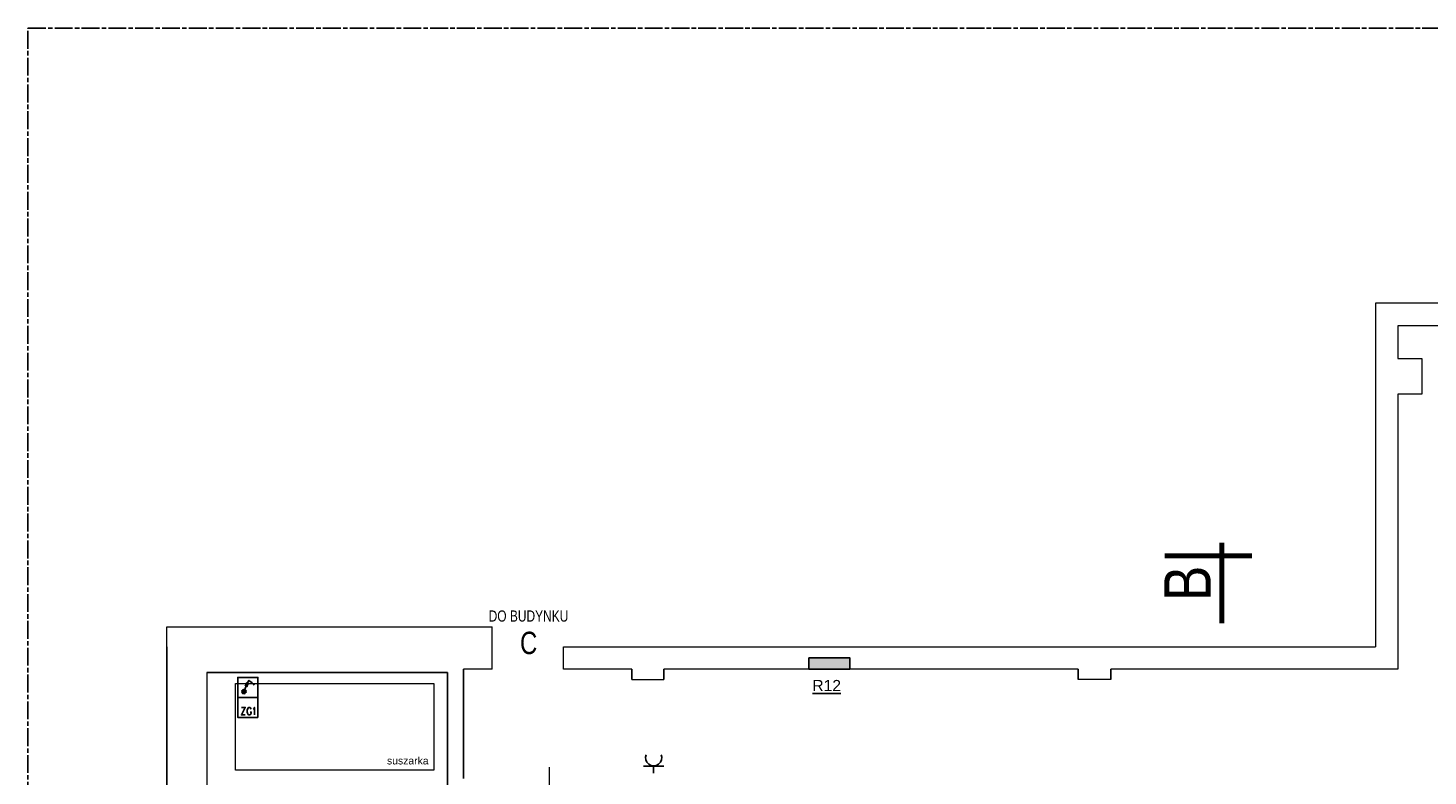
# Model space of a CAD drawing. Header units: millimetres. Extents: x 282377 to 1404227, y -783705 to 1038705.
# Tile 128 of 243: x 379654 to 381534, y 9467 to 10471. Entities that reach past the tile are written whole.
import ezdxf

# ---------------------------------------------------------------- set-up
doc = ezdxf.new("R2010")
doc.units = ezdxf.units.MM
doc.linetypes.add('ACAD_ISO08W100', pattern=[36, 24, -3, 6, -3])
doc.layers.add('!!ELEKTRYKA', color=7, linetype='Continuous')
for name, color, linetype, lineweight in [('BA_drz', 7, 'Continuous', 18), ('BA_txs', 2, 'Continuous', 18), ('Cienka', 7, 'Continuous', 18), ('PG_WIDOKOWE_CIENKIE', 7, 'Continuous', 18)]:
    doc.layers.add(name, color=color, linetype=linetype, lineweight=lineweight)
doc.styles.add('BIKTS', font='bikromsw.shx', dxfattribs={"width": 0.85})
doc.styles.add('BIKWYM', font='BIKROMSW.SHX', dxfattribs={"width": 0.8})
doc.styles.get("Standard").update_dxf_attribs({"font": 'arial.ttf'})

# ---------------------------------------------------------------- blocks, each defined once
blk = doc.blocks.new('dr1h901')
at = {"color": 7}
blk.add_line((-0.5, 0), (-0.5, 1), dxfattribs=at)
blk.add_line((0, 0.362), (0, -0.266))
blk.add_arc((-0.5, 0), 1, 0, 90, dxfattribs=at)

msp = doc.modelspace()

# ---------------------------------------------------------------- hatches: boundary and pattern name
at = {"layer": '!!ELEKTRYKA', "true_color": 0x950000}
h = msp.add_hatch(color=14, dxfattribs=at)
h.dxf.hatch_style = 1
h.paths.add_polyline_path([(380702.7, 9610.6), (380757.7, 9610.6), (380757.7, 9625.6), (380702.7, 9625.6)])

# ---------------------------------------------------------------- linework, layer by layer
at = {"layer": '!!ELEKTRYKA', "color": 7, "linetype": 'ACAD_ISO08W100', "lineweight": -3}
msp.add_lwpolyline([(379654.2, 10471.1), (383484.2, 10471.1), (383484.2, 6411.3), (379654.2, 6411.3)], close=True, dxfattribs=at)
at = {"layer": '!!ELEKTRYKA', "color": 14, "true_color": 0x950000}
msp.add_lwpolyline([(380702.7, 9610.6), (380757.7, 9610.6), (380757.7, 9625.6), (380702.7, 9625.6)], close=True, dxfattribs=at)
at = {"layer": '!!ELEKTRYKA', "color": 217, "linetype": 'Continuous', "lineweight": -3, "true_color": 0x93278f}
for points in [[(379935.8, 9572.4), (379935.8, 9599.5), (379962.9, 9599.5), (379962.9, 9572.4)], [(379944.2, 9580.4), (379950.6, 9595.6)], [(379945.5, 9588.9), (379949.3, 9587.2)], [(379946.3, 9590.6), (379949.7, 9588.9)], [(379946.8, 9592.3), (379950.6, 9590.6)], [(379957.8, 9588.9), (379956.5, 9591), (379954.8, 9592.7), (379952.7, 9594), (379950.6, 9595.2)], [(379940.8, 9559.2), (379945.9, 9559.2), (379940.8, 9549.1), (379945.9, 9549.1)], [(379954, 9556.7), (379953.5, 9557.5), (379953.1, 9558.8), (379952.3, 9559.2), (379950.6, 9559.2), (379949.7, 9558.8), (379949.3, 9557.5), (379948.9, 9556.7), (379948.5, 9555.4), (379948.5, 9552.9), (379948.9, 9551.6), (379949.3, 9550.8), (379949.7, 9549.5), (379950.6, 9549.1), (379952.3, 9549.1), (379953.1, 9549.5), (379953.5, 9550.8), (379954, 9551.6), (379954, 9552.9), (379952.3, 9552.9)], [(379956.5, 9557.1), (379957.4, 9557.5), (379958.2, 9559.2), (379958.2, 9549.1)], [(380480.6, 9480.5), (380507.7, 9480.5)], [(380494.2, 9480.5), (380494.2, 9470.8)]]:
    msp.add_lwpolyline(points, dxfattribs=at)
for points in [[(379962.9, 9545.7), (379962.9, 9572.4), (379935.8, 9572.4), (379935.8, 9545.7)], [(379944.2, 9577.4), (379945.5, 9577.9), (379946.8, 9579.1), (379947.2, 9580.4), (379946.8, 9582.1), (379945.5, 9582.9), (379944.2, 9583.4), (379942.5, 9582.9), (379941.7, 9582.1), (379941.3, 9580.4), (379941.7, 9579.1), (379942.5, 9577.9)], [(379944.2, 9577.4), (379945.5, 9577.9), (379946.8, 9579.1), (379947.2, 9580.4), (379946.8, 9582.1), (379945.5, 9582.9), (379944.2, 9583.4), (379942.5, 9582.9), (379941.7, 9582.1), (379941.3, 9580.4), (379941.7, 9579.1), (379942.5, 9577.9)]]:
    msp.add_lwpolyline(points, close=True, dxfattribs=at)
msp.add_arc((380494.2, 9491.8), 10.9, 158.9225, 21.0775, dxfattribs=at)
for points in [[(379941.3, 9581.3), (379947.2, 9580.8), (379940.8, 9580.8)], [(379940.8, 9580.8), (379947.2, 9580), (379941.3, 9580)], [(379940.8, 9580.8), (379947.2, 9580.8), (379947.2, 9580)], [(379941.7, 9582.5), (379947.2, 9581.7), (379941.3, 9581.7)], [(379941.3, 9581.7), (379947.2, 9581.3), (379941.3, 9581.3)], [(379941.3, 9581.7), (379947.2, 9581.7), (379947.2, 9581.3)], [(379941.3, 9581.3), (379947.2, 9581.3), (379947.2, 9580.8)], [(379941.3, 9580), (379947.2, 9579.6), (379941.3, 9579.6)], [(379941.3, 9580), (379947.2, 9580), (379947.2, 9579.6)], [(379941.3, 9579.6), (379946.8, 9579.1), (379941.3, 9579.1)], [(379941.3, 9579.6), (379947.2, 9579.6), (379946.8, 9579.1)], [(379941.3, 9579.1), (379946.3, 9578.7), (379941.7, 9578.7)], [(379941.3, 9579.1), (379946.8, 9579.1), (379946.3, 9578.7)], [(379942.1, 9582.9), (379946.8, 9582.5), (379941.7, 9582.5)], [(379941.7, 9582.5), (379946.8, 9582.5), (379947.2, 9581.7)], [(379941.7, 9578.7), (379945.9, 9578.3), (379942.1, 9578.3)], [(379941.7, 9578.7), (379946.3, 9578.7), (379945.9, 9578.3)], [(379942.5, 9583.4), (379946.3, 9582.9), (379942.1, 9582.9)], [(379942.1, 9582.9), (379946.3, 9582.9), (379946.8, 9582.5)], [(379942.1, 9578.3), (379945.5, 9577.9), (379942.5, 9577.9)], [(379942.1, 9578.3), (379945.9, 9578.3), (379945.5, 9577.9)], [(379942.5, 9583.4), (379945.9, 9583.4), (379946.3, 9582.9)], [(379942.5, 9577.9), (379945.1, 9577.4), (379943.4, 9577.4)], [(379942.5, 9577.9), (379945.5, 9577.9), (379945.1, 9577.4)], [(379943.4, 9583.8), (379945.5, 9583.4), (379943, 9583.4)], [(379943.4, 9583.8), (379944.7, 9583.8), (379945.5, 9583.4)]]:
    msp.add_solid(points, dxfattribs=at)
at = {"color": 252, "lineweight": 20}
for p, q in [((381712.5, 10101.6), (381463.5, 10101.6)), ((381463.5, 10101.6), (381463.5, 9640.6)), ((381661.5, 10071.6), (381493.5, 10071.6)), ((381493.5, 10071.6), (381493.5, 10027.6)), ((381493.5, 10027.6), (381525.5, 10027.6)), ((381525.5, 10027.6), (381525.5, 9979.6)), ((381525.5, 9979.6), (381493.5, 9979.6)), ((381493.5, 9979.6), (381493.5, 9610.6)), ((380277.5, 9610.6), (380277.5, 9640.6)), ((380373, 9610.6), (380373, 9640.6)), ((380373, 9640.6), (381463.5, 9640.6)), ((379894.5, 9606.1), (379894.5, 9038.6)), ((380277.5, 9610.6), (380239, 9610.6)), ((380465, 9610.6), (380373, 9610.6)), ((381064, 9610.6), (380508, 9610.6)), ((381493.5, 9610.6), (381108, 9610.6)), ((380465, 9596.6), (380508, 9596.6)), ((381108, 9596.6), (381064, 9596.6))]:
    msp.add_line(p, q, dxfattribs=at)
at = {"color": 252}
for p, q in [((379840.5, 7478.1), (379840.5, 9640.6)), ((380217.5, 9606.1), (379894.5, 9606.1)), ((380217.5, 9446.1), (380217.5, 9606.1)), ((380239, 9463.6), (380239, 9610.6)), ((380465, 9596.6), (380465, 9610.6)), ((380508, 9596.6), (380508, 9610.6)), ((381064, 9596.6), (381064, 9610.6)), ((381108, 9596.6), (381108, 9610.6))]:
    msp.add_line(p, q, dxfattribs=at)
at = {"layer": 'Cienka', "color": 252}
for p, q in [((379840.5, 9640.6), (379840.5, 9667.6)), ((379840.5, 9667.6), (380277.5, 9667.6)), ((380277.5, 9640.6), (380277.5, 9667.6))]:
    msp.add_line(p, q, dxfattribs=at)
at = {"layer": 'PG_WIDOKOWE_CIENKIE', "color": 252, "lineweight": 70}
for p, q in [((381257.2, 9780.1), (381257.2, 9672.1)), ((381180.7, 9762.6), (381297.2, 9762.6))]:
    msp.add_line(p, q, dxfattribs=at)
at = {"layer": 'PG_WIDOKOWE_CIENKIE', "color": 252, "lineweight": 13}
msp.add_lwpolyline([(380199.2, 9591.5), (380199.2, 9475), (379932.9, 9475), (379932.9, 9591.5)], close=True, dxfattribs=at)

# ---------------------------------------------------------------- block references
at = {"layer": 'BA_drz', "color": 252, "xscale": 90, "yscale": 90, "zscale": -90, "rotation": 180}
msp.add_blockref('dr1h901', (380354.5, 9454.9), dxfattribs=at)

# ---------------------------------------------------------------- texts
at = {"layer": '!!ELEKTRYKA', "color": 14, "true_color": 0x950000}
msp.add_text('%%UR12', height=15, dxfattribs=at).set_placement((380707.3, 9581.1))
at = {"color": 252, "insert": (380136.2, 9492.7), "char_height": 10, "width": 650.68, "attachment_point": 1}
msp.add_mtext('suszarka', dxfattribs=at)
at = {"layer": 'BA_txs', "color": 252, "style": 'BIKTS', "width": 0.85}
msp.add_text('B', height=62.5, rotation=90, dxfattribs=at).set_placement((381242.2, 9702.1))
at = {"layer": 'Cienka', "color": 252, "lineweight": 0, "attachment_point": 5, "style": 'BIKWYM'}
for s, insert, char_height in [('\\A1;DO BUDYNKU', (380326.2, 9681.8), 15), ('\\A1;C', (380326.4, 9645.6), 30)]:
    msp.add_mtext(s, dxfattribs=dict(at, insert=insert, char_height=char_height))

doc.saveas('drawing.dxf')
